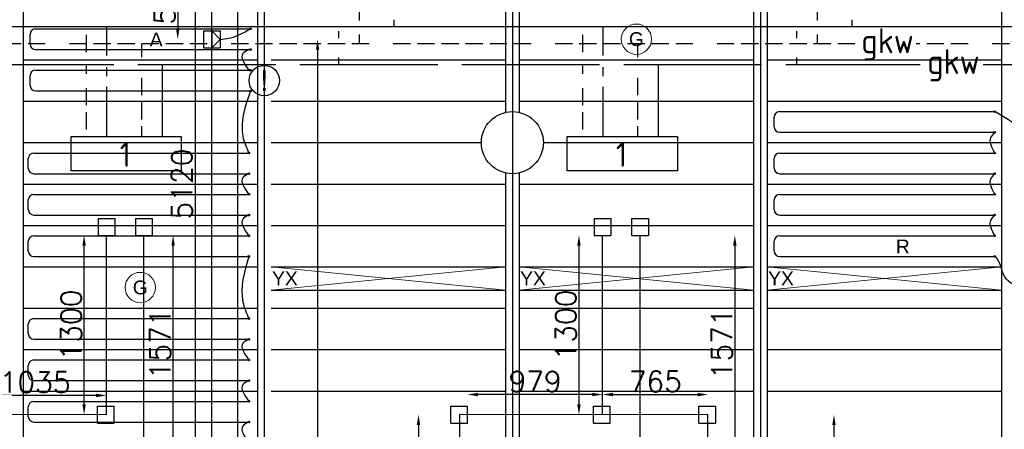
# Model space of a CAD drawing. Extents: x 7383 to 741080, y -570072 to -203000.
# Tile 9 of 43: x 466863 to 474007, y -314630 to -311662. Entities that reach past the tile are written whole.
import ezdxf

# ---------------------------------------------------------------- set-up
doc = ezdxf.new("R2010")
doc.units = 0
doc.header["$LTSCALE"] = 25
for name, pattern in [('2322105', [47, 40, -7]), ('2322106', [47, 5, -2, 5, -2, 5, -2, 5, -2, 5, -2, 5, -7]), ('2322107', [2000, 1000, 1000]), ('2322108', [7, 5, -2]), ('HIDDEN', [0.375, 0.25, -0.125])]:
    doc.linetypes.add(name, pattern=pattern)
doc.layers.get('0').update_dxf_attribs({"linetype": 'CONTINUOUS'})
doc.layers.get('DEFPOINTS').update_dxf_attribs({"linetype": 'CONTINUOUS'})
for name, color, linetype in [('0010CL', 2, 'CONTINUOUS'), ('60', 7, 'CONTINUOUS'), ('BL$4----', 7, 'CONTINUOUS'), ('KP-bandraster', 5, 'CONTINUOUS'), ('KP-koppelingen', 6, 'CONTINUOUS'), ('KP-leidingen(aanvoer)', 5, 'CONTINUOUS'), ('KP-leidingen(retour)', 1, 'CONTINUOUS'), ('KP-maatvoering', 7, 'CONTINUOUS'), ('KP-Melders', 3, 'CONTINUOUS'), ('KP-onderlegger oeding', 8, 'CONTINUOUS'), ('KP-panelen', 1, 'CONTINUOUS'), ('KP-registers', 4, 'CONTINUOUS'), ('KP-slangen', 7, 'CONTINUOUS'), ('KP-tekst', 7, 'CONTINUOUS'), ('SYM-W', 7, 'CONTINUOUS'), ('WL5501--', 130, 'CONTINUOUS'), ('WL5501-GKW', 4, 'CONTINUOUS'), ('WL5502--', 130, 'CONTINUOUS'), ('WL5502--_GKW-R', 4, 'HIDDEN'), ('WL561---_AANVOER', 10, 'CONTINUOUS'), ('WL561---_RETOUR', 10, 'CONTINUOUS')]:
    doc.layers.add(name, color=color, linetype=linetype)
doc.layers.add('KP-Verlichting', color=2, linetype='CONTINUOUS', lineweight=18)
doc.styles.add('arial', font='ARIAL.TTF')
doc.styles.add('ISO', font='ISO.SHX')
doc.styles.add('VERWOL-1', font='ROMANS.SHX')
doc.dimstyles.new('MARTIN', dxfattribs={"dimscale": 0, "dimtxt": 50, "dimasz": 75, "dimexe": 4, "dimexo": 4, "dimgap": 20, "dimtad": 1, "dimdec": 0, "dimrnd": 0.01, "dimzin": 1, "dimdsep": 46, "dimtxsty": 'VERWOL-1', "dimcen": -25, "dimdle": 1, "dimclrd": 7, "dimclre": 2, "dimclrt": 7, "dimadec": 0, "dimazin": 0, "dimtfac": 1, "dimtdec": 0, "dimtix": 1, "dimtofl": 0, "dimtmove": 0, "dimatfit": 3, "dimldrblk": 'OBLIQUE', "dimfxl": 0, "dimtvp": 33.333333, "dimtolj": 1, "dimtzin": 1, "dimarcsym": 0})

# ---------------------------------------------------------------- blocks, each defined once
blk = doc.blocks.new('Leidingwerkzuid')
at = {"layer": 'SYM-W', "color": 2, "linetype": 'Continuous'}
for points in [[(11197.7, 45.4), (11997.7, 45.4), (11997.7, -204.6), (11197.7, -204.6)], [(14797.7, 45.4), (15597.7, 45.4), (15597.7, -204.6), (14797.7, -204.6)]]:
    blk.add_lwpolyline(points, close=True, dxfattribs=at)
at = {"layer": 'WL5501--', "linetype": '2322105'}
for p, q in [((13140.5, 757.4), (13140.5, 807.4)), ((16463.5, 757.4), (16463.5, 807.4)), ((13140.5, 566), (13140.5, 616)), ((16463.5, 566), (16463.5, 616)), ((1108.2, 566.9), (17359.2, 566.9)), ((11858.2, 566.9), (11858.2, 45.4)), ((15458.2, 566.9), (15458.2, 45.4)), ((17815.2, 566.9), (26384.4, 566.9))]:
    blk.add_line(p, q, dxfattribs=at)
at = {"layer": 'WL5502--', "linetype": '2322106'}
for p, q in [((13290.5, 885.7), (13290.5, 952.8)), ((16613.5, 885.7), (16613.5, 952.8)), ((16885.6, 716.9), (958.2, 716.9)), ((11708.2, 717.2), (11708.2, 620.8)), ((13290.5, 716.9), (13290.5, 783.9)), ((15308.2, 717.2), (15308.2, 620.8)), ((16613.5, 716.9), (16613.5, 783.9)), ((25931.8, 716.9), (17329.7, 716.9)), ((11708.2, 468.7), (11708.2, 45.4)), ((15308.2, 468.7), (15308.2, 45.4))]:
    blk.add_line(p, q, dxfattribs=at)
at = {"layer": 'WL561---_AANVOER', "linetype": '2322107'}
for p, q in [((13540.5, 889.3), (13540.5, 839.3)), ((16863.5, 889.3), (16863.5, 839.3)), ((25230.3, 839.3), (708.2, 839.3)), ((11458.2, 632.3), (11458.2, 839.3)), ((15058.2, 632.3), (15058.2, 839.3)), ((11458.2, 480.8), (11458.2, 547.4)), ((15058.2, 480.8), (15058.2, 547.4)), ((11458.2, 45.4), (11458.2, 405)), ((15058.2, 45.4), (15058.2, 405))]:
    blk.add_line(p, q, dxfattribs=at)
at = {"layer": 'WL561---_RETOUR', "linetype": '2322108'}
for p, q in [((11308.2, 780.7), (11308.2, 635.3)), ((14908.2, 780.7), (14908.2, 635.3)), ((11308.2, 556.5), (11308.2, 499)), ((14908.2, 556.5), (14908.2, 499)), ((11308.2, 396), (11308.2, 45.4)), ((14908.2, 396), (14908.2, 45.4))]:
    blk.add_line(p, q, dxfattribs=at)
at = {"layer": '60', "color": 1, "linetype": 'Continuous', "style": 'ISO'}
for p in [(11551.4, -174.3), (15151.4, -174.3)]:
    blk.add_text('1', height=180, dxfattribs=at).set_placement(p)
at = {"layer": 'WL5501-GKW', "color": 1, "style": 'ISO'}
blk.add_text('gkw', height=180, dxfattribs=at).set_placement((16932.6, 648))
at = {"layer": 'WL5502--_GKW-R', "color": 1, "style": 'ISO'}
blk.add_text('gkw', height=180, dxfattribs=at).set_placement((17410.4, 498))
blk = doc.blocks.new('A$C24911335')
at = {"layer": 'BL$4----'}
blk.add_blockref('Leidingwerkzuid', (0, 0), dxfattribs=at)
blk = doc.blocks.new('Register A')
at = {"layer": 'KP-registers', "linetype": 'Continuous'}
for p, q in [((90, 225), (1644, 225)), ((50, 115), (50, 185)), ((90, 75), (1644, 75))]:
    blk.add_line(p, q, dxfattribs=at)
for centre in [(1650, 225), (1650, 75)]:
    blk.add_circle(centre, 6, dxfattribs=at)
for centre, start, end in [((90, 185), 90, 180), ((90, 115), 180, 270)]:
    blk.add_arc(centre, 40, start, end, dxfattribs=at)
blk = doc.blocks.new('*D1938')
at = {"layer": 'DEFPOINTS', "color": 0, "linetype": 'Continuous', "transparency": 16777216}
for p in [(467330.2, -313224.4), (467492.2, -313224.4), (467492, -314524)]:
    blk.add_point(p, dxfattribs=at)
at = {"layer": 'KP-maatvoering', "color": 7, "linetype": 'Continuous', "lineweight": -2, "transparency": 16777216}
blk.add_line((467330.2, -314449), (467330.2, -313299.4), dxfattribs=at)
at = {"layer": 'KP-maatvoering', "color": 7, "linetype": 'Continuous', "transparency": 16777216}
for points in [[(467317.7, -313299.4), (467342.7, -313299.4), (467330.2, -313224.4)], [(467317.7, -314449), (467342.7, -314449), (467330.2, -314524)]]:
    blk.add_solid(points, dxfattribs=at)
at = {"layer": 'KP-maatvoering', "color": 7, "linetype": 'Continuous', "transparency": 16777216, "insert": (467235.2, -313874.2), "char_height": 150, "attachment_point": 5, "rotation": 90, "style": 'VERWOL-1'}
blk.add_mtext('\\A1;1300', dxfattribs=at)
blk = doc.blocks.new('_OBLIQUE')
at = {"color": 0, "linetype": 'ByBlock'}
blk.add_line((-0.5, -0.5), (0.5, 0.5), dxfattribs=at)
blk = doc.blocks.new('*D1939')
at = {"layer": 'DEFPOINTS', "color": 0, "linetype": 'Continuous', "transparency": 16777216}
for p in [(466457.2, -314384.5), (466457.2, -314523.9), (467492, -314524)]:
    blk.add_point(p, dxfattribs=at)
at = {"layer": 'KP-maatvoering', "color": 7, "linetype": 'Continuous', "lineweight": -2, "transparency": 16777216}
blk.add_line((467417, -314384.5), (466532.2, -314384.5), dxfattribs=at)
at = {"layer": 'KP-maatvoering', "color": 7, "linetype": 'Continuous', "transparency": 16777216}
for points in [[(466532.2, -314372), (466532.2, -314397), (466457.2, -314384.5)], [(467417, -314372), (467417, -314397), (467492, -314384.5)]]:
    blk.add_solid(points, dxfattribs=at)
at = {"layer": 'KP-maatvoering', "color": 7, "linetype": 'Continuous', "transparency": 16777216, "insert": (466974.6, -314289.5), "char_height": 150, "attachment_point": 5, "style": 'VERWOL-1'}
blk.add_mtext('\\A1;1035', dxfattribs=at)
blk = doc.blocks.new('*D1951')
at = {"layer": 'DEFPOINTS', "color": 0, "linetype": 'Continuous', "transparency": 16777216}
for p in [(467764, -313224.4), (467976.1, -313224.4), (467763.8, -314795.8)]:
    blk.add_point(p, dxfattribs=at)
at = {"layer": 'KP-maatvoering', "color": 7, "linetype": 'Continuous', "lineweight": -2, "transparency": 16777216}
blk.add_line((467976.1, -314720.8), (467976.1, -313299.4), dxfattribs=at)
at = {"layer": 'KP-maatvoering', "color": 7, "linetype": 'Continuous', "transparency": 16777216}
for points in [[(467963.6, -313299.4), (467988.6, -313299.4), (467976.1, -313224.4)], [(467963.6, -314720.8), (467988.6, -314720.8), (467976.1, -314795.8)]]:
    blk.add_solid(points, dxfattribs=at)
at = {"layer": 'KP-maatvoering', "color": 7, "linetype": 'Continuous', "transparency": 16777216, "insert": (467881.1, -314010.1), "char_height": 150, "attachment_point": 5, "rotation": 90, "style": 'VERWOL-1'}
blk.add_mtext('\\A1;1571', dxfattribs=at)
blk = doc.blocks.new('*D1955')
at = {"layer": 'DEFPOINTS', "color": 0, "linetype": 'Continuous', "transparency": 16777216}
for p in [(468318, -311206.1), (468009.5, -311803.9), (468257.2, -311803.9)]:
    blk.add_point(p, dxfattribs=at)
at = {"layer": 'KP-maatvoering', "color": 7, "linetype": 'Continuous', "lineweight": -2, "transparency": 16777216}
blk.add_line((468009.5, -311281.1), (468009.5, -311728.9), dxfattribs=at)
at = {"layer": 'KP-maatvoering', "color": 7, "linetype": 'Continuous', "transparency": 16777216}
for points in [[(467997, -311281.1), (468022, -311281.1), (468009.5, -311206.1)], [(467997, -311728.9), (468022, -311728.9), (468009.5, -311803.9)]]:
    blk.add_solid(points, dxfattribs=at)
at = {"layer": 'KP-maatvoering', "color": 7, "linetype": 'Continuous', "transparency": 16777216, "insert": (467914.5, -311505), "char_height": 150, "attachment_point": 5, "rotation": 90, "style": 'VERWOL-1'}
blk.add_mtext('\\A1;598', dxfattribs=at)
blk = doc.blocks.new('*D1956')
at = {"layer": 'DEFPOINTS', "color": 0, "linetype": 'Continuous', "transparency": 16777216}
for p in [(468257.2, -311803.9), (468196.4, -318452.6), (469024.2, -318452.6)]:
    blk.add_point(p, dxfattribs=at)
at = {"layer": 'KP-maatvoering', "color": 7, "linetype": 'Continuous', "lineweight": -2, "transparency": 16777216}
blk.add_line((469024.2, -311878.9), (469024.2, -318377.6), dxfattribs=at)
at = {"layer": 'KP-maatvoering', "color": 7, "linetype": 'Continuous', "transparency": 16777216}
for points in [[(469011.7, -311878.9), (469036.7, -311878.9), (469024.2, -311803.9)], [(469011.7, -318377.6), (469036.7, -318377.6), (469024.2, -318452.6)]]:
    blk.add_solid(points, dxfattribs=at)
at = {"layer": 'KP-maatvoering', "color": 7, "linetype": 'Continuous', "transparency": 16777216, "insert": (468929.2, -315128.3), "char_height": 150, "attachment_point": 5, "rotation": 90, "style": 'VERWOL-1'}
blk.add_mtext('\\A1;6649', dxfattribs=at)
blk = doc.blocks.new('*D1960')
at = {"layer": 'DEFPOINTS', "color": 0, "linetype": 'Continuous', "transparency": 16777216}
for p in [(468135.1, -310292.2), (468135.1, -315412.6), (468444.4, -315412.6)]:
    blk.add_point(p, dxfattribs=at)
at = {"layer": 'KP-maatvoering', "color": 7, "linetype": 'Continuous', "lineweight": -2, "transparency": 16777216}
blk.add_line((468135.1, -310367.2), (468135.1, -315337.6), dxfattribs=at)
at = {"layer": 'KP-maatvoering', "color": 7, "linetype": 'Continuous', "transparency": 16777216}
for points in [[(468122.6, -310367.2), (468147.6, -310367.2), (468135.1, -310292.2)], [(468122.6, -315337.6), (468147.6, -315337.6), (468135.1, -315412.6)]]:
    blk.add_solid(points, dxfattribs=at)
at = {"layer": 'KP-maatvoering', "color": 7, "linetype": 'Continuous', "transparency": 16777216, "insert": (468040.1, -312852.4), "char_height": 150, "attachment_point": 5, "rotation": 90, "style": 'VERWOL-1'}
blk.add_mtext('\\A1;5120', dxfattribs=at)
blk = doc.blocks.new('*D1961')
at = {"layer": 'DEFPOINTS', "color": 0, "linetype": 'Continuous', "transparency": 16777216}
for p in [(471092.2, -313224.4), (470920.7, -314524), (471092, -314524)]:
    blk.add_point(p, dxfattribs=at)
at = {"layer": 'KP-maatvoering', "color": 7, "linetype": 'Continuous', "lineweight": -2, "transparency": 16777216}
blk.add_line((470920.7, -313299.4), (470920.7, -314449), dxfattribs=at)
at = {"layer": 'KP-maatvoering', "color": 7, "linetype": 'Continuous', "transparency": 16777216}
for points in [[(470908.2, -313299.4), (470933.2, -313299.4), (470920.7, -313224.4)], [(470908.2, -314449), (470933.2, -314449), (470920.7, -314524)]]:
    blk.add_solid(points, dxfattribs=at)
at = {"layer": 'KP-maatvoering', "color": 7, "linetype": 'Continuous', "transparency": 16777216, "insert": (470825.7, -313874.2), "char_height": 150, "attachment_point": 5, "rotation": 90, "style": 'VERWOL-1'}
blk.add_mtext('\\A1;1300', dxfattribs=at)
blk = doc.blocks.new('*D1962')
at = {"layer": 'DEFPOINTS', "color": 0, "linetype": 'Continuous', "transparency": 16777216}
for p in [(470112.9, -314378.1), (470112.9, -314523.9), (471092, -314524)]:
    blk.add_point(p, dxfattribs=at)
at = {"layer": 'KP-maatvoering', "color": 7, "linetype": 'Continuous', "lineweight": -2, "transparency": 16777216}
blk.add_line((471017, -314378.1), (470187.9, -314378.1), dxfattribs=at)
at = {"layer": 'KP-maatvoering', "color": 7, "linetype": 'Continuous', "transparency": 16777216}
for points in [[(470187.9, -314365.6), (470187.9, -314390.6), (470112.9, -314378.1)], [(471017, -314365.6), (471017, -314390.6), (471092, -314378.1)]]:
    blk.add_solid(points, dxfattribs=at)
at = {"layer": 'KP-maatvoering', "color": 7, "linetype": 'Continuous', "transparency": 16777216, "insert": (470602.5, -314283.1), "char_height": 150, "attachment_point": 5, "style": 'VERWOL-1'}
blk.add_mtext('\\A1;979', dxfattribs=at)
blk = doc.blocks.new('*D1963')
at = {"layer": 'DEFPOINTS', "color": 0, "linetype": 'Continuous', "transparency": 16777216}
for p in [(471857.2, -314378.1), (471092, -314524), (471857.2, -314524.1)]:
    blk.add_point(p, dxfattribs=at)
at = {"layer": 'KP-maatvoering', "color": 7, "linetype": 'Continuous', "lineweight": -2, "transparency": 16777216}
blk.add_line((471167, -314378.1), (471782.2, -314378.1), dxfattribs=at)
at = {"layer": 'KP-maatvoering', "color": 7, "linetype": 'Continuous', "transparency": 16777216}
for points in [[(471167, -314365.6), (471167, -314390.6), (471092, -314378.1)], [(471782.2, -314365.6), (471782.2, -314390.6), (471857.2, -314378.1)]]:
    blk.add_solid(points, dxfattribs=at)
at = {"layer": 'KP-maatvoering', "color": 7, "linetype": 'Continuous', "transparency": 16777216, "insert": (471474.6, -314283.1), "char_height": 150, "attachment_point": 5, "style": 'VERWOL-1'}
blk.add_mtext('\\A1;765', dxfattribs=at)
blk = doc.blocks.new('*D1964')
at = {"layer": 'DEFPOINTS', "color": 0, "linetype": 'Continuous', "transparency": 16777216}
for p in [(471857.2, -314524.1), (471857.2, -318526.4), (472771.3, -318526.4)]:
    blk.add_point(p, dxfattribs=at)
at = {"layer": 'KP-maatvoering', "color": 7, "linetype": 'Continuous', "lineweight": -2, "transparency": 16777216}
blk.add_line((472771.3, -314599.1), (472771.3, -318451.4), dxfattribs=at)
at = {"layer": 'KP-maatvoering', "color": 7, "linetype": 'Continuous', "transparency": 16777216}
for points in [[(472758.8, -314599.1), (472783.8, -314599.1), (472771.3, -314524.1)], [(472758.8, -318451.4), (472783.8, -318451.4), (472771.3, -318526.4)]]:
    blk.add_solid(points, dxfattribs=at)
at = {"layer": 'KP-maatvoering', "color": 7, "linetype": 'Continuous', "transparency": 16777216, "insert": (472676.3, -316525.2), "char_height": 150, "attachment_point": 5, "rotation": 90, "style": 'VERWOL-1'}
blk.add_mtext('\\A1;4002', dxfattribs=at)
blk = doc.blocks.new('*D1965')
at = {"layer": 'DEFPOINTS', "color": 0, "linetype": 'Continuous', "transparency": 16777216}
for p in [(470057.2, -314523.9), (469756.6, -318524.9), (470057.2, -318524.9)]:
    blk.add_point(p, dxfattribs=at)
at = {"layer": 'KP-maatvoering', "color": 7, "linetype": 'Continuous', "lineweight": -2, "transparency": 16777216}
blk.add_line((469756.6, -314598.9), (469756.6, -318449.9), dxfattribs=at)
at = {"layer": 'KP-maatvoering', "color": 7, "linetype": 'Continuous', "transparency": 16777216}
for points in [[(469744.1, -314598.9), (469769.1, -314598.9), (469756.6, -314523.9)], [(469744.1, -318449.9), (469769.1, -318449.9), (469756.6, -318524.9)]]:
    blk.add_solid(points, dxfattribs=at)
at = {"layer": 'KP-maatvoering', "color": 7, "linetype": 'Continuous', "transparency": 16777216, "insert": (469661.6, -316524.4), "char_height": 150, "attachment_point": 5, "rotation": 90, "style": 'VERWOL-1'}
blk.add_mtext('\\A1;4001', dxfattribs=at)
blk = doc.blocks.new('*D1966')
at = {"layer": 'DEFPOINTS', "color": 0, "linetype": 'Continuous', "transparency": 16777216}
for p in [(471364, -313224.4), (471363.8, -314795.8), (472051.9, -314795.8)]:
    blk.add_point(p, dxfattribs=at)
at = {"layer": 'KP-maatvoering', "color": 7, "linetype": 'Continuous', "lineweight": -2, "transparency": 16777216}
blk.add_line((472051.9, -313299.4), (472051.9, -314720.8), dxfattribs=at)
at = {"layer": 'KP-maatvoering', "color": 7, "linetype": 'Continuous', "transparency": 16777216}
for points in [[(472039.4, -313299.4), (472064.4, -313299.4), (472051.9, -313224.4)], [(472039.4, -314720.8), (472064.4, -314720.8), (472051.9, -314795.8)]]:
    blk.add_solid(points, dxfattribs=at)
at = {"layer": 'KP-maatvoering', "color": 7, "linetype": 'Continuous', "transparency": 16777216, "insert": (471956.9, -314010.1), "char_height": 150, "attachment_point": 5, "rotation": 90, "style": 'VERWOL-1'}
blk.add_mtext('\\A1;1571', dxfattribs=at)

msp = doc.modelspace()

# ---------------------------------------------------------------- linework, layer by layer
at = {"layer": '0010CL', "linetype": 'Continuous'}
for p, q in [((468637.6, -307302.6), (468637.6, -319775)), ((470437.6, -307302.7), (470437.6, -319915.8)), ((472237.6, -307302.7), (472237.6, -319979.1))]:
    msp.add_line(p, q, dxfattribs=at)
at = {"layer": 'KP-bandraster', "linetype": 'Continuous'}
for p, q in [((468587.6, -307302.7), (468587.6, -319770.4)), ((472187.6, -307302.7), (472187.6, -319977.3)), ((472287.6, -307302.7), (472287.6, -319980.2)), ((473987.6, -307302.6), (473987.6, -320016.8)), ((466887.6, -307752.6), (466887.6, -319612.4)), ((470387.6, -307972), (470387.6, -312333.3)), ((470487.6, -307972), (470487.6, -312333.3)), ((470387.6, -312772), (470387.6, -319233.3)), ((470487.6, -312772), (470487.6, -319233.3))]:
    msp.add_line(p, q, dxfattribs=at)
msp.add_circle((470437.6, -312552.6), 225, dxfattribs=at)
at = {"layer": 'KP-koppelingen', "linetype": 'Continuous'}
for p, q in [((468196.4, -311743.2), (468318, -311743.1)), ((468196.4, -311743.2), (468196.5, -311864.8)), ((468257.2, -311743.1), (468257.3, -311864.7)), ((468318, -311803.9), (468257.2, -311743.1)), ((468318, -311743.1), (468318.1, -311864.7)), ((468196.5, -311864.8), (468318.1, -311864.7)), ((468257.3, -311864.7), (468318, -311803.9)), ((467431.4, -313102.8), (467553, -313102.8)), ((467431.4, -313102.8), (467431.4, -313224.4)), ((467553, -313102.8), (467553, -313224.4)), ((467703.2, -313102.8), (467703.1, -313224.4)), ((467703.2, -313102.8), (467824.8, -313102.8)), ((467824.8, -313102.8), (467824.8, -313224.5)), ((471031.4, -313102.8), (471153, -313102.8)), ((471031.4, -313102.8), (471031.4, -313224.4)), ((471153, -313102.8), (471153, -313224.4)), ((471303.2, -313102.8), (471303.1, -313224.4)), ((471303.2, -313102.8), (471424.8, -313102.8)), ((471424.8, -313102.8), (471424.8, -313224.5)), ((467431.4, -313224.4), (467553, -313224.4)), ((467703.1, -313224.4), (467824.8, -313224.5)), ((471031.4, -313224.4), (471153, -313224.4)), ((471303.1, -313224.4), (471424.8, -313224.5)), ((467426.1, -314584.8), (467426.1, -314463.2)), ((467426.1, -314463.2), (467547.7, -314463.2)), ((467547.7, -314584.8), (467547.7, -314463.2)), ((469991.3, -314584.7), (469991.3, -314463.1)), ((469991.3, -314463.1), (470112.9, -314463.1)), ((470112.9, -314584.7), (470112.9, -314463.1)), ((471026.1, -314584.8), (471026.1, -314463.2)), ((471026.1, -314463.2), (471147.7, -314463.2)), ((471147.7, -314584.8), (471147.7, -314463.2)), ((471791.3, -314584.9), (471791.3, -314463.2)), ((471791.3, -314463.2), (471912.9, -314463.3)), ((471912.9, -314584.9), (471912.9, -314463.3)), ((467426.1, -314584.8), (467547.7, -314584.8)), ((469991.3, -314584.7), (470112.9, -314584.7)), ((471026.1, -314584.8), (471147.7, -314584.8)), ((471791.3, -314584.9), (471912.9, -314584.9))]:
    msp.add_line(p, q, dxfattribs=at)
at = {"layer": 'KP-leidingen(aanvoer)', "linetype": 'Continuous'}
for p, q in [((468257.2, -318391.8), (468257.2, -310020.4)), ((467492, -314524), (467492.2, -313224.4)), ((471092, -314524), (471092.2, -313224.4)), ((467492, -314524), (466457.2, -314523.9)), ((470057.2, -318524.9), (470057.2, -314523.9)), ((471857.2, -314524.1), (470057.2, -314523.9)), ((471857.2, -318526.4), (471857.2, -314524.1))]:
    msp.add_line(p, q, dxfattribs=at)
at = {"layer": 'KP-leidingen(retour)', "linetype": 'Continuous'}
for p, q in [((468444.4, -315351.8), (468444.4, -308214.3)), ((467763.8, -314795.8), (467764, -313224.4)), ((471363.8, -314795.8), (471364, -313224.4))]:
    msp.add_line(p, q, dxfattribs=at)
at = {"layer": 'KP-Melders', "linetype": 'Continuous'}
msp.add_circle((468637.6, -312102.6), 110, dxfattribs=at)
at = {"layer": 'KP-panelen', "linetype": 'Continuous'}
for p, q in [((466887.6, -311952.6), (468587.6, -311952.6)), ((468687.6, -311952.6), (470387.6, -311952.6)), ((470487.6, -311952.6), (472187.6, -311952.6)), ((472287.6, -311952.6), (473987.6, -311952.6)), ((466887.6, -312252.6), (468587.6, -312252.6)), ((468687.6, -312252.6), (470387.6, -312252.6)), ((470487.6, -312252.6), (472187.6, -312252.6)), ((472287.6, -312252.6), (473987.6, -312252.6)), ((466887.6, -312552.6), (468587.6, -312552.6)), ((468687.6, -312552.6), (470212.6, -312552.6)), ((470662.6, -312552.6), (472187.6, -312552.6)), ((472287.6, -312552.6), (473987.6, -312552.6)), ((466887.6, -312852.6), (468587.6, -312852.6)), ((468687.6, -312852.6), (470387.6, -312852.6)), ((470487.6, -312852.6), (472187.6, -312852.6)), ((472287.6, -312852.6), (473987.6, -312852.6)), ((466887.6, -313152.6), (468587.6, -313152.6)), ((468687.6, -313152.6), (470387.6, -313152.6)), ((470487.6, -313152.6), (472187.6, -313152.6)), ((472287.6, -313152.6), (473987.6, -313152.6)), ((466887.6, -313452.6), (468587.6, -313452.6)), ((468687.6, -313452.6), (470387.6, -313452.6)), ((470487.6, -313452.6), (472187.6, -313452.6)), ((472287.6, -313452.6), (473987.6, -313452.6)), ((468687.6, -313622.6), (470387.6, -313622.6)), ((470487.6, -313622.6), (472187.6, -313622.6)), ((472287.6, -313622.6), (473987.6, -313622.6)), ((466887.6, -313752.6), (468587.6, -313752.6)), ((468687.6, -313752.6), (470387.6, -313752.6)), ((470487.6, -313752.6), (472187.6, -313752.6)), ((472287.6, -313752.6), (473987.6, -313752.6)), ((466887.6, -314052.6), (468587.6, -314052.6)), ((468687.6, -314052.6), (470387.6, -314052.6)), ((470487.6, -314052.6), (472187.6, -314052.6)), ((472287.6, -314052.6), (473987.6, -314052.6)), ((466887.6, -314352.6), (468587.6, -314352.6)), ((468687.6, -314352.6), (470387.6, -314352.6)), ((470487.6, -314352.6), (472187.6, -314352.6)), ((472287.6, -314352.6), (473987.6, -314352.6))]:
    msp.add_line(p, q, dxfattribs=at)
at = {"layer": 'KP-slangen', "linetype": 'Continuous'}
for points in [[(468318, -311803.9), (468380.5, -311796.1), (468537.6, -311727.6)], [(468525, -311877.6), (468481.8, -311906.2), (468525.1, -312027.6)], [(468537.6, -312177.6), (468481.8, -312506.2), (468525.1, -312627.6)], [(474137.6, -312627.6), (474167.5, -312580.5), (473937.6, -312327.6)], [(473937.6, -312477.6), (473908.2, -312514), (473937.6, -312627.6)], [(468525, -312777.6), (468481.8, -312806.2), (468525.1, -312927.6)], [(473937.6, -312777.6), (473908.2, -312814), (473937.6, -312927.6)], [(468525, -313077.6), (468481.8, -313106.2), (468525.1, -313227.6)], [(473937.6, -313077.6), (473908.2, -313114), (473937.6, -313227.6)], [(468525.2, -313377.6), (468481.8, -313706.2), (468525.1, -313827.6)], [(474298.5, -313641), (474158.8, -313611.8), (474008.3, -313521), (473937.6, -313377.6), (473935.4, -313376.2)], [(468525, -313977.6), (468481.8, -314006.2), (468525.1, -314127.6)], [(468525, -314277.6), (468481.8, -314306.2), (468525.1, -314427.6)], [(468525, -314577.6), (468481.8, -314606.2), (468525.1, -314727.6)]]:
    msp.add_spline(points, degree=3, dxfattribs=at)
at = {"layer": 'KP-Verlichting', "linetype": 'Continuous'}
for p, q in [((468687.6, -313622.6), (470387.6, -313452.6)), ((468687.6, -313452.6), (470387.6, -313622.6)), ((470487.6, -313622.6), (472187.6, -313452.6)), ((470487.6, -313452.6), (472187.6, -313622.6)), ((472287.6, -313622.6), (473987.6, -313452.6)), ((472287.6, -313452.6), (473987.6, -313622.6))]:
    msp.add_line(p, q, dxfattribs=at)
for centre in [(471337.6, -311802.6), (467737.6, -313602.6)]:
    msp.add_circle(centre, 110, dxfattribs=at)

# ---------------------------------------------------------------- block references
at = {"layer": 'KP-onderlegger oeding', "linetype": 'Continuous'}
msp.add_blockref('A$C24911335', (456037.6, -312552.6), dxfattribs=at)
at = {"layer": 'KP-registers', "linetype": 'Continuous'}
for p in [(466887.6, -311952.6), (466887.6, -312252.6), (472287.6, -312552.6), (466875.2, -312852.6), (472287.6, -312852.6), (466875.2, -313152.6), (472287.6, -313152.6), (466875.2, -313452.6), (472287.6, -313452.6), (466875.2, -314052.6), (466875.2, -314352.3), (466875.2, -314652.6)]:
    msp.add_blockref('Register A', p, dxfattribs=at)

# ---------------------------------------------------------------- texts
at = {"layer": 'KP-Melders', "linetype": 'Continuous', "insert": (468637.6, -312102.6), "char_height": 150, "attachment_point": 5, "style": 'arial'}
msp.add_mtext('\\A1;!', dxfattribs=at)
at = {"layer": 'KP-tekst', "linetype": 'Continuous', "char_height": 100, "attachment_point": 5, "style": 'arial'}
for s, insert in [('\\A1;A', (467852.9, -311804.7)), ('\\A1;R', (473270.9, -313304.7))]:
    msp.add_mtext(s, dxfattribs=dict(at, insert=insert))
at = {"layer": 'KP-Verlichting', "linetype": 'Continuous', "char_height": 100, "attachment_point": 5, "style": 'arial'}
for s, insert in [('\\A1;G', (471337.6, -311802.6)), ('\\A1;YX', (468787.2, -313536.3)), ('\\A1;YX', (470587.2, -313536.3)), ('\\A1;YX', (472387.2, -313536.3)), ('\\A1;G', (467737.6, -313602.6))]:
    msp.add_mtext(s, dxfattribs=dict(at, insert=insert))

# ---------------------------------------------------------------- dimensions: what is measured, and where the dimension line sits
at = {"layer": 'KP-maatvoering', "linetype": 'Continuous'}
for base, p1, p2, override, picture, middle in [((468135.1, -315412.6), (468135.1, -310292.2), (468444.4, -315412.6), {"dimscale": 1, "dimtxt": 150, "dimse1": 1, "dimse2": 1}, '*D1960', (468040.1, -312852.4)), ((468009.5, -311803.9), (468318, -311206.1), (468257.2, -311803.9), {"dimscale": 1, "dimtxt": 150, "dimse1": 1, "dimse2": 1, "dimtmove": 1}, '*D1955', (467914.5, -311505)), ((469024.2, -318452.6), (468257.2, -311803.9), (468196.4, -318452.6), {"dimscale": 1, "dimtxt": 150, "dimse1": 1, "dimse2": 1, "dimtmove": 1}, '*D1956', (468929.2, -315128.3)), ((467330.2, -313224.4), (467492, -314524), (467492.2, -313224.4), {"dimscale": 1, "dimtxt": 150, "dimse1": 1, "dimse2": 1}, '*D1938', (467235.2, -313874.2)), ((467976.1, -313224.4), (467763.8, -314795.8), (467764, -313224.4), {"dimscale": 1, "dimtxt": 150, "dimse1": 1, "dimse2": 1}, '*D1951', (467881.1, -314010.1)), ((470920.7, -314524), (471092.2, -313224.4), (471092, -314524), {"dimscale": 1, "dimtxt": 150, "dimse1": 1, "dimse2": 1}, '*D1961', (470825.7, -313874.2)), ((472051.9, -314795.8), (471364, -313224.4), (471363.8, -314795.8), {"dimscale": 1, "dimtxt": 150, "dimse1": 1, "dimse2": 1}, '*D1966', (471956.9, -314010.1)), ((469756.6, -318524.9), (470057.2, -314523.9), (470057.2, -318524.9), {"dimscale": 1, "dimtxt": 150, "dimse1": 1, "dimse2": 1}, '*D1965', (469661.6, -316524.4)), ((472771.3, -318526.4), (471857.2, -314524.1), (471857.2, -318526.4), {"dimscale": 1, "dimtxt": 150, "dimse1": 1, "dimse2": 1}, '*D1964', (472676.3, -316525.2))]:
    dim = msp.add_linear_dim(base=base, p1=p1, p2=p2, angle=90, dimstyle='MARTIN', override=override, dxfattribs=at)
    dim.commit()
    dim.dimension.update_dxf_attribs({"geometry": picture, "text_midpoint": middle})
for base, p1, p2, picture, middle in [((466457.2, -314384.5), (467492, -314524), (466457.2, -314523.9), '*D1939', (466974.6, -314289.5)), ((470112.9, -314378.1), (471092, -314524), (470112.9, -314523.9), '*D1962', (470602.5, -314283.1)), ((471857.2, -314378.1), (471092, -314524), (471857.2, -314524.1), '*D1963', (471474.6, -314283.1))]:
    dim = msp.add_linear_dim(base=base, p1=p1, p2=p2, dimstyle='MARTIN', override={"dimscale": 1, "dimtxt": 150, "dimse1": 1, "dimse2": 1}, dxfattribs=at)
    dim.commit()
    dim.dimension.update_dxf_attribs({"geometry": picture, "text_midpoint": middle})

doc.saveas('drawing.dxf')
